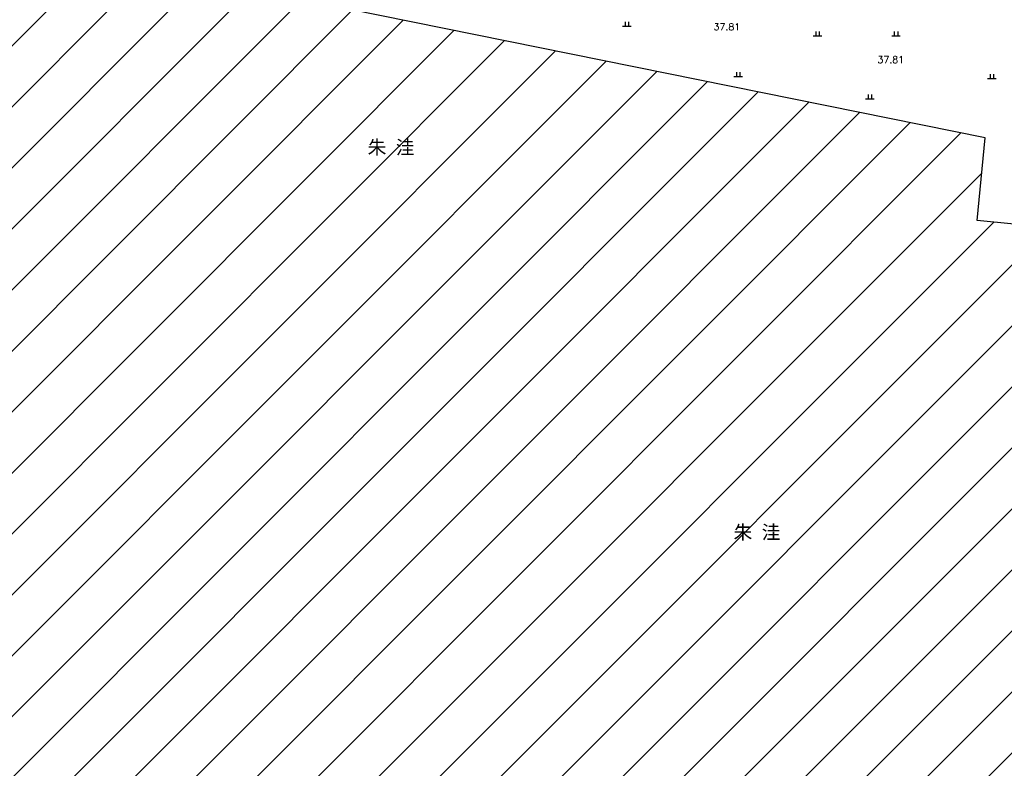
# Model space of a CAD drawing. Extents: x 456755 to 458049, y 3845626 to 3853218.
# Tile 68 of 80: x 457224 to 457509, y 3851993 to 3852210. Entities that reach past the tile are written whole.
import ezdxf
from ezdxf.enums import TextEntityAlignment as Align

# ---------------------------------------------------------------- set-up
doc = ezdxf.new("R2010")
doc.units = 0
doc.layers.get('0').update_dxf_attribs({"linetype": 'CONTINUOUS'})
for name, color, linetype in [('GCD', 1, 'CONTINUOUS'), ('JMD', 6, 'CONTINUOUS'), ('ZBTZ', 3, 'CONTINUOUS')]:
    doc.layers.add(name, color=color, linetype=linetype)
doc.styles.get("Standard").update_dxf_attribs({"font": 'rs.shx', "bigfont": 'hztxt.shx'})

# ---------------------------------------------------------------- blocks, each defined once
blk = doc.blocks.new('gc119')
for p, q in [((-1.25, 0), (1.25, 0)), ((-0.5, 1.3), (-0.5, 0)), ((0.5, 1.3), (0.5, 0))]:
    blk.add_line(p, q)

msp = doc.modelspace()

# ---------------------------------------------------------------- hatches: boundary and pattern name
at = {"layer": 'JMD', "linetype": 'Continuous'}
h = msp.add_hatch(dxfattribs=at)
h.set_pattern_fill('ANSI31', color=256, scale=100, style=0)
h.set_pattern_definition([(45, (7582.652, -7546.909), (-8.838834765, 8.838834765), [])])
h.paths.add_polyline_path([(457263.63, 3852224.66), (457268.76, 3852272.94), (457058.64, 3852287.61), (457035.8, 3852052.1), (457023.26, 3851896.19), (457016.64, 3851836.43), (457036.11, 3851833.95), (457028.88, 3851759.1), (457307.7, 3851756.63), (457313.82, 3851892.34), (457331.04, 3851892.28), (457343.51, 3851900.89), (457548.29, 3851899.91), (457549.35, 3851946.72), (457615.52, 3851947.73), (457633.17, 3852139.09), (457501.44, 3852152.17), (457503.81, 3852176.12)])
h.paths.add_polyline_path([(457270.23, 3851788.36), (457285.97, 3851788.36), (457285.97, 3851781.12), (457270.23, 3851781.12)], flags=24)
h.paths.add_polyline_path([(457057.06, 3851790.09), (457072.79, 3851790.09), (457072.79, 3851782.85), (457057.06, 3851782.85)], flags=24)
h.paths.add_polyline_path([(457167.11, 3851891.43), (457182.85, 3851891.43), (457182.85, 3851884.19), (457167.11, 3851884.19)], flags=24)
h.paths.add_polyline_path([(457579.7, 3851995.53), (457595.43, 3851995.53), (457595.43, 3851988.29), (457579.7, 3851988.29)], flags=24)
h.paths.add_polyline_path([(457496.51, 3851926.24), (457512.24, 3851926.24), (457512.24, 3851919), (457496.51, 3851919)], flags=24)
h.paths.add_polyline_path([(457300.67, 3851959.15), (457316.4, 3851959.15), (457316.4, 3851951.91), (457300.67, 3851951.91)], flags=24)
h.paths.add_polyline_path([(457059.76, 3851979.07), (457075.5, 3851979.07), (457075.5, 3851971.83), (457059.76, 3851971.83)], flags=24)
h.paths.add_polyline_path([(457167.22, 3852107.26), (457182.95, 3852107.26), (457182.95, 3852100.02), (457167.22, 3852100.02)], flags=24)
h.paths.add_polyline_path([(457429.78, 3852064.82), (457445.52, 3852064.82), (457445.52, 3852057.58), (457429.78, 3852057.58)], flags=24)
h.paths.add_polyline_path([(457551.37, 3852118.84), (457567.1, 3852118.84), (457567.1, 3852111.59), (457551.37, 3852111.59)], flags=24)
h.paths.add_polyline_path([(457323.66, 3852176.34), (457339.39, 3852176.34), (457339.39, 3852169.09), (457323.66, 3852169.09)], flags=24)
h.paths.add_polyline_path([(457123.16, 3852244.04), (457138.89, 3852244.04), (457138.89, 3852236.8), (457123.16, 3852236.8)], flags=24)

# ---------------------------------------------------------------- linework, layer by layer
at = {"layer": 'JMD', "linetype": 'Continuous', "flags": 128}
msp.add_lwpolyline([(457036.11, 3851833.95), (457028.88, 3851759.1), (457028.88, 3851759.1), (457307.7, 3851756.63), (457313.82, 3851892.34), (457331.04, 3851892.28), (457343.51, 3851900.89), (457548.29, 3851899.91), (457549.35, 3851946.72), (457615.52, 3851947.73), (457633.17, 3852139.09), (457501.44, 3852152.17), (457503.81, 3852176.12), (457263.63, 3852224.66), (457268.76, 3852272.94), (457058.64, 3852287.61), (457035.8, 3852052.1), (457023.26, 3851896.19), (457016.64, 3851836.43)], close=True, dxfattribs=at)

# ---------------------------------------------------------------- block references
at = {"layer": 'ZBTZ', "linetype": 'Continuous'}
for p in [(457399.86, 3852208.44), (457455.19, 3852205.63), (457477.94, 3852205.63), (457432.16, 3852193.84), (457505.74, 3852193.28), (457470.35, 3852187.39)]:
    msp.add_blockref('gc119', p, dxfattribs=at)

# ---------------------------------------------------------------- texts
at = {"linetype": 'Continuous', "char_height": 4, "width": 16.3945, "attachment_point": 1}
for insert in [(457324.66, 3852175.34), (457430.78, 3852063.82)]:
    msp.add_mtext('{\\fSimSun|b0|i0|c134|p2;朱 洼}', dxfattribs=dict(at, insert=insert))
at = {"layer": 'GCD', "linetype": 'Continuous'}
for p in [(457428.88, 3852208.28, 37.81), (457476.42, 3852198.78, 37.81)]:
    msp.add_text('37.81', height=2, dxfattribs=at).set_placement(p, align=Align.MIDDLE)

doc.saveas('drawing.dxf')
